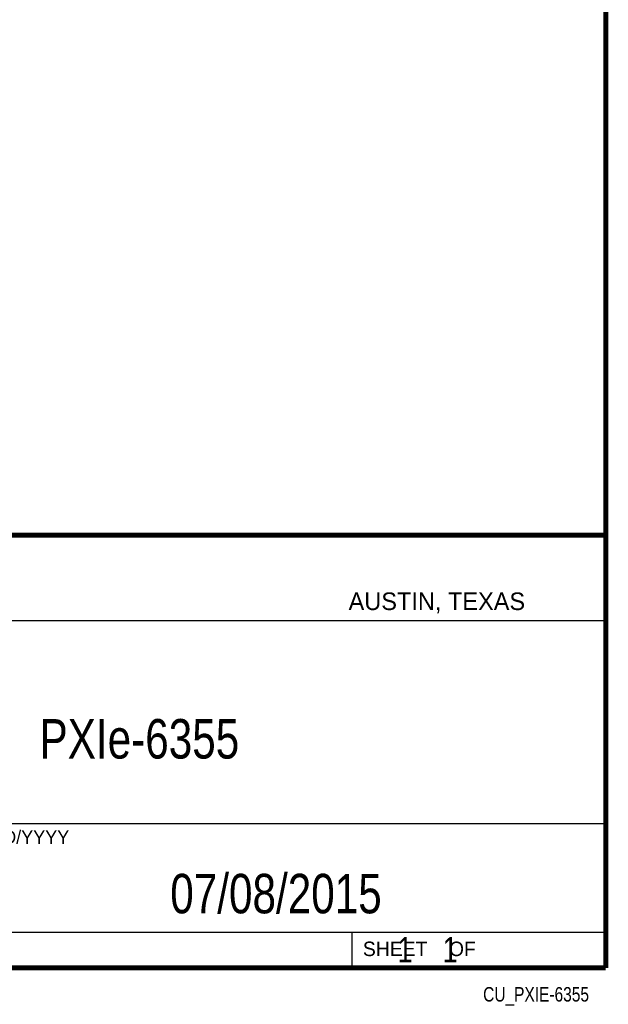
# Model space of a CAD drawing. Header units: inches. Extents: x 0.2 to 16.8, y 0.1 to 10.8.
# Tile 26 of 27: x 14.4 to 16.8, y 0.1 to 4. Entities that reach past the tile are written whole.
import ezdxf

# ---------------------------------------------------------------- set-up
doc = ezdxf.new("R2010")
doc.units = ezdxf.units.IN
doc.header["$LTSCALE"] = 0.935
doc.header["$MEASUREMENT"] = 0
doc.layers.get('0').update_dxf_attribs({"linetype": 'CONTINUOUS'})
doc.layers.add('DETAIL', color=7, linetype='CONTINUOUS')
doc.layers.add('NOTE', color=7, linetype='CONTINUOUS')
doc.styles.get("Standard").update_dxf_attribs({"font": 'txt', "width": 0.8})
doc.styles.add('TEXTSTYLE_2', font='txt')

msp = doc.modelspace()

# ---------------------------------------------------------------- linework, layer by layer
at = {"color": 2, "linetype": 'CONTINUOUS'}
for p, q in [((13.0652, 1.9695), (16.745, 1.9695)), ((16.745, 1.9695), (16.745, 0.2605)), ((13.0653, 1.6329), (16.75, 1.6329)), ((13.0652, 0.8295), (16.745, 0.8295)), ((13.0652, 0.4005), (16.745, 0.4005)), ((15.745, 0.4005), (15.745, 0.2605)), ((13.0652, 0.2605), (16.745, 0.2605)), ((15.7462, 0.2607), (16.7462, 0.2607)), ((15.7462, 0.2607), (15.7462, 0.2602)), ((15.7462, 0.2602), (16.7462, 0.2602)), ((16.7462, 0.2607), (16.7462, 0.2602))]:
    msp.add_line(p, q, dxfattribs=at)
at = {"color": 7, "linetype": 'CONTINUOUS', "const_width": 0.02}
for points in [[(16.75, 0.2586), (16.75, 10.7586)], [(11.4718, 1.9702), (16.75, 1.9707)], [(0.25, 0.2586), (16.75, 0.2586)]]:
    msp.add_lwpolyline(points, dxfattribs=at)

# ---------------------------------------------------------------- texts
at = {"color": 2, "linetype": 'CONTINUOUS', "attachment_point": 1, "line_spacing_factor": 0.9, "style": 'TEXTSTYLE_2'}
for s, insert, char_height, width in [('AUSTIN, TEXAS', (15.7327, 1.7441), 0.069617, 0.905021), ('MM/DD/YYYY', (14.1765, 0.8027), 0.05325, 0.53254), ('SHEET    OF', (15.7892, 0.3625), 0.057262, 0.629882)]:
    msp.add_mtext(s, dxfattribs=dict(at, insert=insert, char_height=char_height, width=width))
at = {"layer": 'DETAIL', "color": 7, "linetype": 'CONTINUOUS', "insert": (15.8075, 0.3805), "char_height": 0.1, "width": 0.8, "attachment_point": 1, "line_spacing_factor": 0.9}
msp.add_mtext('    1    1', dxfattribs=at)
at = {"layer": 'DETAIL', "color": 2, "linetype": 'CONTINUOUS', "insert": (16.6837, 0.1826), "char_height": 0.057262, "width": 0.549715, "attachment_point": 3, "line_spacing_factor": 0.9}
msp.add_mtext('CU_PXIE-6355', dxfattribs=at)
at = {"layer": 'NOTE', "color": 7, "linetype": 'CONTINUOUS', "char_height": 0.15625, "attachment_point": 2, "line_spacing_factor": 0.9}
for s, insert, width in [('PXIe-6355', (14.9051, 1.2432), 1.125), ('07/08/2015 ', (15.4455, 0.6307), 1.375)]:
    msp.add_mtext(s, dxfattribs=dict(at, insert=insert, width=width))

doc.saveas('drawing.dxf')
